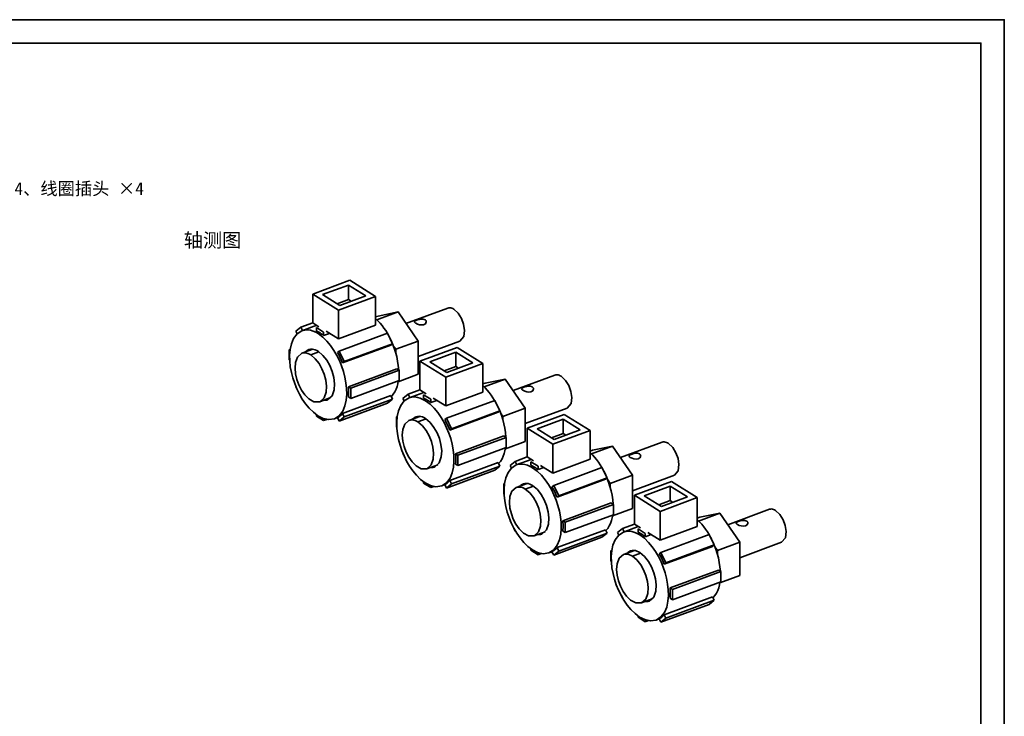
# Model space of a CAD drawing. Header units: millimetres. Extents: x 0 to 420, y 0 to 297.
# Tile 8 of 8: x 210 to 420, y 148 to 297. Entities that reach past the tile are written whole.
import ezdxf
from ezdxf.enums import TextEntityAlignment as Align

# ---------------------------------------------------------------- set-up
doc = ezdxf.new("R2010")
doc.units = ezdxf.units.MM
for name, color, linetype, lineweight, true_color in [('FRAME', 7, 'Continuous', 35, 0x3c3c3c), ('OUTLINE', 7, 'Continuous', 35, 0x141414), ('TEXT', 7, 'Continuous', 18, 0x141414)]:
    doc.layers.add(name, color=color, linetype=linetype, lineweight=lineweight, true_color=true_color)
doc.styles.add('ZH', font='simsun.ttc')

msp = doc.modelspace()

# ---------------------------------------------------------------- linework, layer by layer
at = {"layer": 'FRAME'}
for points in [[(0, 0), (420, 0), (420, 297), (0, 297)], [(5, 5), (415, 5), (415, 292), (5, 292)]]:
    msp.add_lwpolyline(points, close=True, dxfattribs=at)
at = {"layer": 'OUTLINE'}
for points in [[(272.5, 238.52), (280.43, 241.45)], [(280.15, 240.44), (274.6, 238.39)], [(283.81, 238.15), (280.15, 240.44)], [(280.15, 237.37), (280.15, 240.44)], [(285.92, 238.02), (280.43, 241.45)], [(277.99, 235.09), (272.5, 238.52)], [(272.5, 232.38), (272.5, 238.52)], [(278.26, 236.1), (274.6, 238.39)], [(277.69, 236.46), (280.15, 237.37)], [(277.99, 235.09), (285.92, 238.02)], [(283.81, 238.15), (278.26, 236.1)], [(280.73, 237.01), (280.15, 237.37)], [(285.92, 231.88), (285.92, 238.02)], [(292.39, 232.24), (301.29, 235.53)], [(301.29, 235.53), (301.51, 235.59), (301.74, 235.6), (301.97, 235.57), (302.19, 235.51), (302.4, 235.42), (302.59, 235.3)], [(302.59, 235.3), (303.55, 234.41), (304.23, 233.29), (304.68, 232.06), (304.88, 230.76), (304.72, 229.47), (303.9, 228.5)], [(277.99, 228.95), (277.99, 235.09)], [(286.43, 233.83), (285.92, 233.64)], [(285.92, 233.3), (286.4, 232.83), (286.86, 232.33), (287.29, 231.81), (287.69, 231.27), (288.07, 230.71), (288.42, 230.13)], [(290.7, 234.7), (286.2, 233.04)], [(290.7, 234.7), (286.43, 233.83)], [(294.97, 228.49), (290.7, 234.7)], [(296.45, 233.03), (296.07, 233.16), (295.66, 233.17), (295.26, 233.11), (294.87, 233.01), (294.49, 232.87), (294.21, 232.6)], [(269.96, 231.46), (268.88, 230.58)], [(269.96, 231.46), (272.5, 232.4)], [(270.31, 230.73), (269.96, 231.46)], [(270.19, 230.69), (273.34, 231.85)], [(273.82, 231.55), (272.5, 232.38)], [(274.82, 230.4), (273.29, 231.36)], [(273.29, 230.63), (273.29, 231.36)], [(277.99, 228.95), (285.92, 231.88)], [(294.21, 232.6), (294.22, 232.53), (294.26, 232.47), (294.31, 232.42), (294.36, 232.38), (294.41, 232.33), (294.47, 232.3)], [(294.47, 232.3), (294.87, 232.1), (295.29, 231.98), (295.73, 231.92), (296.16, 231.98), (296.54, 232.2), (296.71, 232.6)], [(296.71, 232.6), (296.7, 232.68), (296.68, 232.77), (296.64, 232.85), (296.59, 232.92), (296.52, 232.98), (296.45, 233.03)], [(277.13, 211.93), (275.92, 211.75), (274.72, 212.01), (273.62, 212.57), (272.63, 213.31), (271.75, 214.17), (270.97, 215.12), (270.27, 216.14), (269.65, 217.2), (269.11, 218.31), (268.65, 219.45), (268.26, 220.62), (267.95, 221.82), (267.72, 223.03), (267.59, 224.25), (267.57, 225.49), (267.67, 226.72), (267.94, 227.92), (268.41, 229.06), (269.15, 230.03), (270.19, 230.69)], [(269.15, 230.03), (268.88, 230.58)], [(270.19, 230.69), (270.78, 230.84), (271.38, 230.87), (271.99, 230.79), (272.57, 230.62), (273.13, 230.38), (273.66, 230.08)], [(273.29, 230.63), (273.42, 230.57), (273.55, 230.51), (273.68, 230.44), (273.81, 230.37), (273.93, 230.3), (274.06, 230.22)], [(273.66, 230.08), (274.65, 229.34), (275.54, 228.48), (276.32, 227.53), (277.03, 226.51), (277.65, 225.44), (278.19, 224.33), (278.66, 223.19), (279.06, 222.02), (279.37, 220.82), (279.59, 219.61), (279.73, 218.38), (279.75, 217.14), (279.65, 215.91), (279.38, 214.71), (278.91, 213.57), (278.17, 212.58), (277.13, 211.93)], [(274.06, 230.22), (274.19, 230.14), (274.32, 230.05), (274.44, 229.96), (274.57, 229.87), (274.7, 229.77), (274.82, 229.68)], [(274.82, 229.68), (274.82, 230.4)], [(274.82, 229.68), (276.08, 230.14)], [(277.99, 228.95), (275.35, 230.6)], [(278.15, 226.33), (288.46, 230.15)], [(289.54, 227.92), (288.46, 230.15)], [(288.74, 229.57), (288.85, 229.36), (288.96, 229.14), (289.07, 228.92), (289.18, 228.69), (289.28, 228.47), (289.38, 228.25)], [(278.87, 223.82), (289.18, 227.63)], [(279.23, 224.11), (289.54, 227.92)], [(289.18, 227.63), (289.54, 227.92)], [(289.52, 227.91), (289.87, 227.01), (290.16, 226.1), (290.41, 225.17), (290.61, 224.23), (290.75, 223.27), (290.84, 222.32)], [(290.22, 226.73), (289.68, 227.5)], [(294.97, 228.49), (290.22, 226.73)], [(294.97, 225.2), (303.9, 228.5)], [(294.97, 221.4), (294.97, 228.49)], [(295.37, 224.22), (303.3, 227.15)], [(308.78, 223.72), (303.3, 227.15)], [(267.5, 226.65), (267.67, 226.71)], [(267.65, 226.56), (267.5, 226.65)], [(267.5, 226.65), (267.5, 224.46)], [(273.98, 215.56), (272.77, 215.57), (271.7, 216.16), (270.82, 217.03), (270.11, 218.03), (269.55, 219.13), (269.12, 220.29), (268.84, 221.49), (268.72, 222.71), (268.82, 223.94), (269.25, 225.09), (270.16, 225.88)], [(270.16, 225.88), (272.5, 226.75)], [(270.16, 225.88), (270.49, 225.96), (270.82, 225.98), (271.15, 225.93), (271.47, 225.84), (271.78, 225.71), (272.07, 225.54)], [(271, 226.19), (271.1, 226.29), (271.2, 226.38), (271.31, 226.46), (271.43, 226.54), (271.55, 226.6), (271.68, 226.66)], [(271.68, 226.66), (272.02, 226.74), (272.36, 226.76), (272.71, 226.71), (273.04, 226.61), (273.36, 226.48), (273.66, 226.31)], [(273.83, 226.19), (272.07, 225.54)], [(272.07, 225.54), (273.05, 224.72), (273.84, 223.71), (274.47, 222.59), (274.95, 221.4), (275.27, 220.16), (275.42, 218.88), (275.34, 217.6), (274.92, 216.4), (273.98, 215.56)], [(273.66, 226.31), (274.68, 225.45), (275.49, 224.41), (276.15, 223.25), (276.64, 222.01), (276.98, 220.72), (277.13, 219.4), (277.05, 218.08), (276.61, 216.83), (275.64, 215.96)], [(277.79, 226.04), (278.15, 226.33)], [(277.79, 226.04), (278, 225.68), (278.19, 225.32), (278.37, 224.95), (278.55, 224.58), (278.71, 224.2), (278.87, 223.82)], [(279.23, 224.11), (278.15, 226.33)], [(290.22, 225.91), (290.22, 226.73)], [(303.02, 226.14), (297.47, 224.08)], [(306.68, 223.85), (303.02, 226.14)], [(303.02, 223.07), (303.02, 226.14)], [(267.58, 224.41), (267.5, 224.46)], [(278.87, 223.82), (279.23, 224.11)], [(300.86, 220.78), (295.37, 224.22)], [(295.37, 218.08), (295.37, 224.22)], [(301.13, 221.8), (297.47, 224.08)], [(300.56, 222.16), (303.02, 223.07)], [(300.86, 220.78), (308.78, 223.72)], [(306.68, 223.85), (301.13, 221.8)], [(303.6, 222.71), (303.02, 223.07)], [(308.78, 217.58), (308.78, 223.72)], [(280.11, 218.77), (290.41, 222.58)], [(280.61, 218.45), (290.92, 222.27)], [(290.41, 222.58), (290.92, 222.27)], [(294.97, 221.4), (290.72, 219.83)], [(290.92, 220.07), (290.92, 222.27)], [(300.86, 214.65), (300.86, 220.78)], [(315.26, 217.94), (324.16, 221.23)], [(324.16, 221.23), (324.38, 221.29), (324.61, 221.3), (324.84, 221.27), (325.05, 221.21), (325.26, 221.11), (325.46, 221)], [(325.46, 221), (326.42, 220.11), (327.1, 218.99), (327.55, 217.76), (327.75, 216.46), (327.59, 215.17), (326.76, 214.2)], [(268.9, 218.81), (268.88, 218.8)], [(268.88, 218.8), (269.04, 218.48)], [(280.11, 218.77), (280.13, 218.4), (280.15, 218.04), (280.15, 217.67), (280.15, 217.31), (280.13, 216.94), (280.11, 216.58)], [(280.11, 218.77), (280.61, 218.45)], [(280.61, 216.26), (290.92, 220.07)], [(280.61, 216.26), (280.61, 218.45)], [(290.75, 220.01), (290.64, 219.4), (290.48, 218.81), (290.27, 218.23), (290.01, 217.67), (289.68, 217.16), (289.27, 216.69)], [(309.3, 219.53), (308.78, 219.34)], [(308.78, 219), (309.27, 218.53), (309.73, 218.03), (310.16, 217.51), (310.56, 216.97), (310.94, 216.41), (311.29, 215.83)], [(313.57, 220.4), (309.07, 218.73)], [(313.57, 220.4), (309.3, 219.53)], [(317.84, 214.19), (313.57, 220.4)], [(319.32, 218.73), (318.94, 218.86), (318.53, 218.87), (318.13, 218.81), (317.74, 218.71), (317.36, 218.56), (317.08, 218.29)], [(319.58, 218.29), (319.57, 218.38), (319.55, 218.47), (319.51, 218.55), (319.45, 218.62), (319.39, 218.68), (319.32, 218.73)], [(269.68, 217.15), (269.96, 216.58)], [(269.99, 216.6), (269.96, 216.58)], [(269.96, 216.58), (270, 216.59)], [(273.98, 215.56), (276.32, 216.43)], [(278.87, 213.07), (289.18, 216.88)], [(280.11, 216.58), (280.61, 216.26)], [(289.18, 216.88), (289.54, 216.14)], [(300, 197.63), (298.79, 197.45), (297.59, 197.71), (296.49, 198.26), (295.5, 199), (294.62, 199.87), (293.84, 200.82), (293.14, 201.84), (292.52, 202.9), (291.98, 204.01), (291.51, 205.15), (291.12, 206.32), (290.81, 207.52), (290.59, 208.73), (290.46, 209.95), (290.43, 211.19), (290.54, 212.41), (290.81, 213.62), (291.28, 214.75), (292.02, 215.73), (293.06, 216.39)], [(292.83, 217.16), (291.75, 216.28)], [(292.83, 217.16), (295.37, 218.1)], [(293.18, 216.43), (292.83, 217.16)], [(293.06, 216.39), (296.21, 217.55)], [(293.06, 216.39), (293.64, 216.54), (294.25, 216.57), (294.85, 216.49), (295.44, 216.32), (296, 216.07), (296.53, 215.78)], [(296.69, 217.25), (295.37, 218.08)], [(297.69, 216.1), (296.16, 217.06)], [(296.16, 216.33), (296.16, 217.06)], [(296.16, 216.33), (296.29, 216.27), (296.42, 216.21), (296.55, 216.14), (296.68, 216.07), (296.8, 216), (296.92, 215.92)], [(300.86, 214.65), (308.78, 217.58)], [(317.08, 218.29), (317.09, 218.23), (317.13, 218.17), (317.17, 218.12), (317.23, 218.07), (317.28, 218.03), (317.34, 218)], [(317.34, 218), (317.73, 217.8), (318.16, 217.68), (318.59, 217.62), (319.03, 217.68), (319.41, 217.9), (319.58, 218.29)], [(275.64, 215.96), (275.51, 215.92), (275.37, 215.89), (275.23, 215.87), (275.09, 215.86), (274.96, 215.86), (274.82, 215.87)], [(278.15, 211.45), (288.46, 215.27)], [(279.23, 212.33), (289.54, 216.14)], [(288.46, 215.27), (289.54, 216.14)], [(292.02, 215.73), (291.75, 216.28)], [(296.53, 215.78), (297.52, 215.04), (298.4, 214.18), (299.19, 213.23), (299.9, 212.21), (300.52, 211.14), (301.06, 210.03), (301.53, 208.89), (301.92, 207.72), (302.24, 206.52), (302.46, 205.31), (302.6, 204.08), (302.62, 202.84), (302.52, 201.61), (302.25, 200.4), (301.78, 199.27), (301.04, 198.28), (300, 197.63)], [(296.92, 215.92), (297.05, 215.84), (297.18, 215.75), (297.31, 215.66), (297.44, 215.57), (297.56, 215.47), (297.69, 215.38)], [(297.69, 215.38), (297.69, 216.1)], [(297.69, 215.38), (298.94, 215.84)], [(300.86, 214.65), (298.21, 216.3)], [(301.02, 212.03), (311.33, 215.85)], [(312.4, 213.62), (311.33, 215.85)], [(311.6, 215.27), (311.72, 215.05), (311.83, 214.83), (311.94, 214.61), (312.04, 214.39), (312.15, 214.17), (312.25, 213.94)], [(273.29, 212.78), (273.29, 212.51)], [(273.29, 212.51), (274.82, 211.55)], [(277.13, 211.93), (277.8, 212.18)], [(278.87, 213.07), (278.72, 212.89), (278.56, 212.72), (278.38, 212.57), (278.2, 212.43), (278, 212.3), (277.79, 212.19)], [(277.79, 212.19), (278.15, 211.45)], [(278.15, 211.45), (279.23, 212.33)], [(278.87, 213.07), (279.23, 212.33)], [(290.37, 212.35), (290.54, 212.41)], [(290.52, 212.26), (290.37, 212.35)], [(290.37, 212.35), (290.37, 210.16)], [(293.03, 211.58), (295.37, 212.44)], [(293.87, 211.89), (293.97, 211.99), (294.07, 212.08), (294.18, 212.16), (294.3, 212.24), (294.42, 212.3), (294.55, 212.35)], [(294.55, 212.35), (294.88, 212.44), (295.23, 212.46), (295.57, 212.41), (295.91, 212.31), (296.22, 212.18), (296.53, 212)], [(301.74, 209.52), (312.05, 213.33)], [(302.1, 209.81), (312.4, 213.62)], [(312.05, 213.33), (312.4, 213.62)], [(312.39, 213.61), (312.73, 212.71), (313.03, 211.8), (313.28, 210.87), (313.48, 209.92), (313.62, 208.97), (313.7, 208.01)], [(313.08, 212.43), (312.55, 213.2)], [(317.84, 214.19), (313.08, 212.43)], [(313.08, 211.61), (313.08, 212.43)], [(317.84, 210.89), (326.76, 214.2)], [(317.84, 207.1), (317.84, 214.19)], [(318.24, 209.91), (326.16, 212.85)], [(331.65, 209.42), (326.16, 212.85)], [(274.82, 211.98), (274.82, 211.55)], [(274.82, 211.55), (275.49, 211.8)], [(290.45, 210.11), (290.37, 210.16)], [(296.85, 201.26), (295.64, 201.27), (294.57, 201.86), (293.69, 202.73), (292.98, 203.73), (292.42, 204.83), (291.99, 205.98), (291.7, 207.18), (291.59, 208.41), (291.69, 209.64), (292.12, 210.79), (293.03, 211.58)], [(293.03, 211.58), (293.36, 211.66), (293.69, 211.68), (294.02, 211.63), (294.34, 211.54), (294.65, 211.41), (294.94, 211.24)], [(296.7, 211.89), (294.94, 211.24)], [(294.94, 211.24), (295.92, 210.42), (296.71, 209.41), (297.34, 208.29), (297.82, 207.1), (298.14, 205.86), (298.29, 204.58), (298.21, 203.3), (297.79, 202.1), (296.85, 201.26)], [(296.53, 212), (297.54, 211.15), (298.36, 210.1), (299.01, 208.94), (299.51, 207.71), (299.84, 206.42), (300, 205.1), (299.92, 203.78), (299.48, 202.53), (298.51, 201.66)], [(300.66, 211.74), (301.02, 212.03)], [(300.66, 211.74), (300.86, 211.38), (301.06, 211.02), (301.24, 210.65), (301.42, 210.28), (301.58, 209.9), (301.74, 209.52)], [(302.1, 209.81), (301.02, 212.03)], [(325.89, 211.84), (320.34, 209.78)], [(329.55, 209.55), (325.89, 211.84)], [(325.89, 208.77), (325.89, 211.84)], [(301.74, 209.52), (302.1, 209.81)], [(302.97, 204.47), (313.28, 208.28)], [(303.48, 204.15), (313.78, 207.96)], [(313.28, 208.28), (313.78, 207.96)], [(313.78, 205.77), (313.78, 207.96)], [(323.72, 206.48), (318.24, 209.91)], [(318.24, 203.78), (318.24, 209.91)], [(324, 207.49), (320.34, 209.78)], [(323.42, 207.85), (325.89, 208.77)], [(323.72, 206.48), (331.65, 209.42)], [(329.55, 209.55), (324, 207.49)], [(326.47, 208.41), (325.89, 208.77)], [(331.65, 203.28), (331.65, 209.42)], [(317.84, 207.1), (313.58, 205.53)], [(323.72, 200.34), (323.72, 206.48)], [(336.44, 206.1), (331.93, 204.43)], [(336.44, 206.1), (332.17, 205.23)], [(340.71, 199.89), (336.44, 206.1)], [(338.13, 203.64), (347.03, 206.93)], [(347.03, 206.93), (347.25, 206.99), (347.48, 207), (347.7, 206.97), (347.92, 206.9), (348.13, 206.81), (348.33, 206.7)], [(348.33, 206.7), (349.28, 205.81), (349.97, 204.69), (350.42, 203.46), (350.61, 202.16), (350.45, 200.86), (349.63, 199.9)], [(291.76, 204.51), (291.75, 204.5)], [(291.75, 204.5), (291.91, 204.18)], [(302.97, 204.47), (303, 204.1), (303.02, 203.74), (303.02, 203.37), (303.02, 203), (303, 202.64), (302.97, 202.27)], [(302.97, 204.47), (303.48, 204.15)], [(303.48, 201.96), (313.78, 205.77)], [(303.48, 201.96), (303.48, 204.15)], [(313.61, 205.71), (313.5, 205.1), (313.35, 204.51), (313.14, 203.93), (312.88, 203.37), (312.54, 202.85), (312.14, 202.39)], [(315.69, 202.85), (318.24, 203.79)], [(319.56, 202.95), (318.24, 203.78)], [(332.17, 205.23), (331.65, 205.03)], [(331.65, 204.7), (332.14, 204.23), (332.59, 203.73), (333.02, 203.21), (333.43, 202.67), (333.8, 202.11), (334.16, 201.53)], [(342.19, 204.43), (341.8, 204.56), (341.4, 204.57), (341, 204.51), (340.6, 204.41), (340.22, 204.26), (339.95, 203.99)], [(339.95, 203.99), (339.96, 203.93), (340, 203.87), (340.04, 203.82), (340.09, 203.77), (340.15, 203.73), (340.2, 203.69)], [(340.2, 203.69), (340.6, 203.5), (341.02, 203.37), (341.46, 203.32), (341.9, 203.38), (342.27, 203.6), (342.45, 203.99)], [(342.45, 203.99), (342.44, 204.08), (342.41, 204.17), (342.37, 204.24), (342.32, 204.31), (342.26, 204.38), (342.19, 204.43)], [(292.55, 202.85), (292.83, 202.28)], [(292.86, 202.3), (292.83, 202.28)], [(292.83, 202.28), (292.86, 202.29)], [(296.85, 201.26), (299.19, 202.13)], [(298.51, 201.66), (298.37, 201.62), (298.24, 201.59), (298.1, 201.57), (297.96, 201.56), (297.82, 201.56), (297.69, 201.57)], [(301.74, 198.76), (312.05, 202.58)], [(302.1, 198.03), (312.4, 201.84)], [(302.97, 202.27), (303.48, 201.96)], [(311.33, 200.97), (312.4, 201.84)], [(312.05, 202.58), (312.4, 201.84)], [(322.87, 183.33), (321.65, 183.15), (320.45, 183.41), (319.35, 183.96), (318.37, 184.7), (317.49, 185.57), (316.71, 186.52), (316.01, 187.53), (315.39, 188.6), (314.85, 189.71), (314.38, 190.85), (313.99, 192.02), (313.68, 193.21), (313.46, 194.43), (313.33, 195.65), (313.3, 196.88), (313.41, 198.11), (313.67, 199.32), (314.15, 200.45), (314.89, 201.43), (315.92, 202.09)], [(315.69, 202.85), (314.62, 201.98)], [(314.88, 201.43), (314.62, 201.98)], [(316.05, 202.13), (315.69, 202.85)], [(315.92, 202.09), (319.08, 203.25)], [(315.92, 202.09), (316.51, 202.24), (317.12, 202.26), (317.72, 202.18), (318.31, 202.01), (318.86, 201.77), (319.39, 201.47)], [(320.55, 201.8), (319.03, 202.75)], [(319.03, 202.03), (319.03, 202.75)], [(319.03, 202.03), (319.16, 201.97), (319.29, 201.9), (319.42, 201.84), (319.54, 201.77), (319.67, 201.7), (319.79, 201.62)], [(319.79, 201.62), (319.92, 201.54), (320.05, 201.45), (320.18, 201.36), (320.31, 201.27), (320.43, 201.17), (320.55, 201.08)], [(320.55, 201.08), (320.55, 201.8)], [(323.72, 200.34), (321.08, 202)], [(323.72, 200.34), (331.65, 203.28)], [(301.02, 197.15), (311.33, 200.97)], [(319.39, 201.47), (320.39, 200.74), (321.27, 199.88), (322.06, 198.92), (322.76, 197.91), (323.39, 196.84), (323.93, 195.73), (324.4, 194.59), (324.79, 193.42), (325.1, 192.22), (325.33, 191), (325.46, 189.78), (325.49, 188.54), (325.38, 187.31), (325.12, 186.1), (324.65, 184.96), (323.9, 183.98), (322.87, 183.33)], [(320.55, 201.08), (321.81, 201.54)], [(323.89, 197.73), (334.19, 201.54)], [(335.27, 199.32), (334.19, 201.54)], [(334.47, 200.97), (334.59, 200.75), (334.7, 200.53), (334.81, 200.31), (334.91, 200.09), (335.02, 199.87), (335.11, 199.64)], [(340.71, 199.89), (335.95, 198.13)], [(340.71, 196.59), (349.63, 199.9)], [(340.71, 192.8), (340.71, 199.89)], [(296.16, 198.48), (296.16, 198.2)], [(296.16, 198.2), (297.69, 197.25)], [(297.69, 197.67), (297.69, 197.25)], [(297.69, 197.25), (298.35, 197.5)], [(300, 197.63), (300.67, 197.88)], [(301.74, 198.76), (301.59, 198.59), (301.42, 198.42), (301.25, 198.27), (301.06, 198.13), (300.87, 198), (300.66, 197.89)], [(300.66, 197.89), (301.02, 197.15)], [(301.02, 197.15), (302.1, 198.03)], [(301.74, 198.76), (302.1, 198.03)], [(313.24, 198.05), (313.41, 198.11)], [(313.39, 197.95), (313.24, 198.05)], [(313.24, 198.05), (313.24, 195.86)], [(315.9, 197.28), (318.24, 198.14)], [(316.74, 197.59), (316.83, 197.69), (316.94, 197.78), (317.05, 197.86), (317.17, 197.93), (317.29, 198), (317.42, 198.05)], [(317.42, 198.05), (317.75, 198.14), (318.1, 198.15), (318.44, 198.11), (318.77, 198.01), (319.09, 197.87), (319.39, 197.7)], [(319.57, 197.59), (317.81, 196.94)], [(319.39, 197.7), (320.41, 196.85), (321.23, 195.8), (321.88, 194.64), (322.38, 193.41), (322.71, 192.12), (322.87, 190.8), (322.78, 189.48), (322.35, 188.22), (321.37, 187.36)], [(323.53, 197.44), (323.89, 197.73)], [(323.53, 197.44), (323.73, 197.08), (323.92, 196.72), (324.11, 196.35), (324.28, 195.97), (324.45, 195.6), (324.61, 195.22)], [(324.97, 195.51), (323.89, 197.73)], [(324.61, 195.22), (334.91, 199.03)], [(324.97, 195.51), (335.27, 199.32)], [(334.91, 199.03), (335.27, 199.32)], [(335.26, 199.31), (335.6, 198.41), (335.9, 197.49), (336.15, 196.56), (336.34, 195.62), (336.49, 194.67), (336.57, 193.71)], [(335.95, 198.13), (335.42, 198.9)], [(335.95, 197.31), (335.95, 198.13)], [(341.1, 195.61), (349.03, 198.55)], [(348.76, 197.53), (343.21, 195.48)], [(352.42, 195.25), (348.76, 197.53)], [(348.76, 194.47), (348.76, 197.53)], [(354.52, 195.11), (349.03, 198.55)], [(313.32, 195.81), (313.24, 195.86)], [(319.72, 186.96), (318.51, 186.97), (317.44, 187.56), (316.56, 188.43), (315.85, 189.43), (315.28, 190.53), (314.86, 191.68), (314.57, 192.88), (314.46, 194.11), (314.56, 195.34), (314.98, 196.49), (315.9, 197.28)], [(315.9, 197.28), (316.22, 197.36), (316.56, 197.38), (316.89, 197.33), (317.21, 197.24), (317.52, 197.11), (317.81, 196.94)], [(317.81, 196.94), (318.79, 196.12), (319.58, 195.11), (320.21, 193.99), (320.69, 192.8), (321.01, 191.56), (321.16, 190.28), (321.08, 189), (320.66, 187.8), (319.72, 186.96)], [(324.61, 195.22), (324.97, 195.51)], [(346.59, 192.18), (341.1, 195.61)], [(341.1, 189.48), (341.1, 195.61)], [(346.87, 193.19), (343.21, 195.48)], [(325.84, 190.16), (336.15, 193.98)], [(326.35, 189.85), (336.65, 193.66)], [(336.15, 193.98), (336.65, 193.66)], [(336.65, 191.47), (336.65, 193.66)], [(346.29, 193.55), (348.76, 194.47)], [(346.59, 192.18), (354.52, 195.11)], [(352.42, 195.25), (346.87, 193.19)], [(349.33, 194.11), (348.76, 194.47)], [(354.52, 188.98), (354.52, 195.11)], [(326.35, 187.66), (336.65, 191.47)], [(336.48, 191.41), (336.37, 190.8), (336.22, 190.21), (336.01, 189.63), (335.74, 189.07), (335.41, 188.55), (335, 188.09)], [(340.71, 192.8), (336.45, 191.23)], [(346.59, 186.04), (346.59, 192.18)], [(359.31, 191.8), (354.8, 190.13)], [(359.31, 191.8), (355.04, 190.92)], [(363.58, 185.59), (359.31, 191.8)], [(361, 189.34), (369.9, 192.63)], [(369.9, 192.63), (370.12, 192.69), (370.35, 192.7), (370.57, 192.67), (370.79, 192.6), (371, 192.51), (371.2, 192.4)], [(371.2, 192.4), (372.15, 191.51), (372.83, 190.39), (373.28, 189.15), (373.48, 187.86), (373.32, 186.56), (372.5, 185.59)], [(314.63, 190.21), (314.62, 190.2)], [(314.62, 190.2), (314.77, 189.88)], [(325.84, 190.16), (325.87, 189.8), (325.88, 189.43), (325.89, 189.07), (325.88, 188.7), (325.87, 188.34), (325.84, 187.97)], [(325.84, 190.16), (326.35, 189.85)], [(326.35, 187.66), (326.35, 189.85)], [(338.56, 188.55), (341.1, 189.49)], [(342.43, 188.65), (341.1, 189.48)], [(355.04, 190.92), (354.52, 190.73)], [(354.52, 190.4), (355.01, 189.93), (355.46, 189.43), (355.89, 188.91), (356.29, 188.36), (356.67, 187.81), (357.03, 187.23)], [(365.05, 190.13), (364.67, 190.26), (364.27, 190.27), (363.86, 190.21), (363.47, 190.11), (363.09, 189.96), (362.81, 189.69)], [(362.81, 189.69), (362.83, 189.63), (362.86, 189.57), (362.91, 189.52), (362.96, 189.47), (363.02, 189.43), (363.07, 189.39)], [(363.07, 189.39), (363.47, 189.2), (363.89, 189.07), (364.33, 189.02), (364.77, 189.07), (365.14, 189.3), (365.31, 189.69)], [(365.31, 189.69), (365.31, 189.78), (365.28, 189.86), (365.24, 189.94), (365.19, 190.01), (365.13, 190.07), (365.05, 190.13)], [(315.42, 188.55), (315.69, 187.97)], [(315.72, 188), (315.69, 187.97)], [(315.69, 187.97), (315.73, 187.99)], [(319.72, 186.96), (322.05, 187.82)], [(321.37, 187.36), (321.24, 187.32), (321.11, 187.29), (320.97, 187.27), (320.83, 187.26), (320.69, 187.26), (320.55, 187.27)], [(324.61, 184.46), (334.91, 188.28)], [(324.97, 183.73), (335.27, 187.54)], [(325.84, 187.97), (326.35, 187.66)], [(334.19, 186.66), (335.27, 187.54)], [(334.91, 188.28), (335.27, 187.54)], [(345.73, 169.02), (344.52, 168.85), (343.32, 169.11), (342.22, 169.66), (341.24, 170.4), (340.36, 171.27), (339.57, 172.22), (338.87, 173.23), (338.26, 174.3), (337.71, 175.41), (337.25, 176.55), (336.86, 177.72), (336.55, 178.91), (336.32, 180.12), (336.19, 181.35), (336.17, 182.58), (336.28, 183.81), (336.54, 185.01), (337.01, 186.15), (337.76, 187.13), (338.79, 187.78)], [(338.56, 188.55), (337.48, 187.68)], [(337.75, 187.13), (337.48, 187.68)], [(338.91, 187.83), (338.56, 188.55)], [(338.79, 187.78), (341.94, 188.95)], [(338.79, 187.78), (339.38, 187.93), (339.99, 187.96), (340.59, 187.88), (341.17, 187.71), (341.73, 187.47), (342.26, 187.17)], [(343.42, 187.5), (341.9, 188.45)], [(341.9, 187.73), (341.9, 188.45)], [(341.9, 187.73), (342.03, 187.67), (342.16, 187.6), (342.29, 187.54), (342.41, 187.47), (342.54, 187.39), (342.66, 187.32)], [(342.26, 187.17), (343.25, 186.44), (344.14, 185.57), (344.93, 184.62), (345.63, 183.61), (346.25, 182.54), (346.8, 181.43), (347.27, 180.29), (347.66, 179.11), (347.97, 177.92), (348.2, 176.7), (348.33, 175.47), (348.36, 174.24), (348.25, 173.01), (347.99, 171.8), (347.51, 170.66), (346.77, 169.68), (345.73, 169.02)], [(342.66, 187.32), (342.79, 187.23), (342.92, 187.15), (343.05, 187.06), (343.17, 186.97), (343.3, 186.87), (343.42, 186.77)], [(343.42, 186.77), (343.42, 187.5)], [(343.42, 186.77), (344.68, 187.24)], [(346.59, 186.04), (343.95, 187.7)], [(346.59, 186.04), (354.52, 188.98)], [(346.76, 183.43), (357.06, 187.24)], [(358.14, 185.02), (357.06, 187.24)], [(323.89, 182.85), (334.19, 186.66)], [(347.83, 181.21), (358.14, 185.02)], [(357.34, 186.67), (357.45, 186.45), (357.57, 186.23), (357.67, 186.01), (357.78, 185.79), (357.88, 185.57), (357.98, 185.34)], [(357.78, 184.73), (358.14, 185.02)], [(358.12, 185.01), (358.47, 184.11), (358.77, 183.19), (359.01, 182.26), (359.21, 181.32), (359.36, 180.37), (359.44, 179.41)], [(363.58, 185.59), (358.82, 183.83)], [(363.58, 178.5), (363.58, 185.59)], [(363.58, 182.29), (372.5, 185.59)], [(319.03, 184.18), (319.03, 183.9)], [(319.03, 183.9), (320.55, 182.95)], [(320.55, 183.37), (320.55, 182.95)], [(320.55, 182.95), (321.22, 183.2)], [(322.87, 183.33), (323.54, 183.57)], [(324.61, 184.46), (324.46, 184.29), (324.29, 184.12), (324.12, 183.97), (323.93, 183.83), (323.74, 183.7), (323.53, 183.59)], [(323.53, 183.59), (323.89, 182.85)], [(323.89, 182.85), (324.97, 183.73)], [(324.61, 184.46), (324.97, 183.73)], [(336.1, 183.75), (336.28, 183.81)], [(336.25, 183.65), (336.1, 183.75)], [(336.1, 183.75), (336.1, 181.55)], [(342.59, 172.66), (341.38, 172.66), (340.3, 173.26), (339.43, 174.12), (338.72, 175.13), (338.15, 176.23), (337.72, 177.38), (337.44, 178.58), (337.32, 179.81), (337.43, 181.03), (337.85, 182.18), (338.77, 182.98)], [(338.77, 182.98), (341.1, 183.84)], [(338.77, 182.98), (339.09, 183.06), (339.43, 183.07), (339.76, 183.03), (340.08, 182.94), (340.39, 182.8), (340.68, 182.64)], [(339.6, 183.29), (339.7, 183.38), (339.81, 183.48), (339.92, 183.56), (340.03, 183.63), (340.16, 183.7), (340.28, 183.75)], [(340.28, 183.75), (340.62, 183.84), (340.97, 183.85), (341.31, 183.81), (341.64, 183.71), (341.96, 183.57), (342.26, 183.4)], [(342.43, 183.29), (340.68, 182.64)], [(342.26, 183.4), (343.28, 182.55), (344.1, 181.5), (344.75, 180.34), (345.24, 179.11), (345.58, 177.82), (345.73, 176.5), (345.65, 175.17), (345.22, 173.92), (344.24, 173.06)], [(346.4, 183.14), (346.76, 183.43)], [(346.4, 183.14), (346.6, 182.78), (346.79, 182.41), (346.98, 182.05), (347.15, 181.67), (347.32, 181.3), (347.48, 180.91)], [(347.83, 181.21), (346.76, 183.43)], [(347.48, 180.91), (357.78, 184.73)], [(358.82, 183.83), (358.29, 184.6)], [(358.82, 183.01), (358.82, 183.83)], [(336.18, 181.5), (336.1, 181.55)], [(340.68, 182.64), (341.66, 181.82), (342.45, 180.81), (343.08, 179.69), (343.55, 178.5), (343.88, 177.25), (344.03, 175.98), (343.95, 174.7), (343.53, 173.49), (342.59, 172.66)], [(347.48, 180.91), (347.83, 181.21)], [(348.71, 175.86), (359.02, 179.68)], [(349.21, 175.55), (359.52, 179.36)], [(359.02, 179.68), (359.52, 179.36)], [(359.52, 177.17), (359.52, 179.36)], [(349.21, 173.36), (359.52, 177.17)], [(359.35, 177.11), (359.24, 176.5), (359.08, 175.9), (358.88, 175.32), (358.61, 174.77), (358.28, 174.25), (357.87, 173.79)], [(363.58, 178.5), (359.32, 176.92)], [(337.5, 175.91), (337.48, 175.9)], [(337.48, 175.9), (337.64, 175.57)], [(348.71, 175.86), (348.74, 175.5), (348.75, 175.13), (348.76, 174.77), (348.75, 174.4), (348.74, 174.04), (348.71, 173.67)], [(348.71, 175.86), (349.21, 175.55)], [(349.21, 173.36), (349.21, 175.55)], [(338.28, 174.25), (338.56, 173.67)], [(338.59, 173.7), (338.56, 173.67)], [(338.56, 173.67), (338.6, 173.69)], [(342.59, 172.66), (344.92, 173.52)], [(344.24, 173.06), (344.11, 173.02), (343.97, 172.98), (343.84, 172.96), (343.7, 172.95), (343.56, 172.96), (343.42, 172.97)], [(346.76, 168.55), (357.06, 172.36)], [(347.48, 170.16), (357.78, 173.98)], [(347.83, 169.42), (358.14, 173.24)], [(348.71, 173.67), (349.21, 173.36)], [(357.06, 172.36), (358.14, 173.24)], [(357.78, 173.98), (358.14, 173.24)], [(347.48, 170.16), (347.32, 169.99), (347.16, 169.82), (346.98, 169.67), (346.8, 169.52), (346.6, 169.4), (346.4, 169.29)], [(347.48, 170.16), (347.83, 169.42)], [(341.9, 169.88), (341.9, 169.6)], [(341.9, 169.6), (343.42, 168.65)], [(343.42, 169.07), (343.42, 168.65)], [(343.42, 168.65), (344.09, 168.9)], [(345.73, 169.02), (346.4, 169.27)], [(346.4, 169.29), (346.76, 168.55)], [(346.76, 168.55), (347.83, 169.42)]]:
    msp.add_lwpolyline(points, dxfattribs=at)

# ---------------------------------------------------------------- texts
at = {"layer": 'TEXT', "style": 'ZH'}
for s, height, p in [('零件：阀座组件 ×4、阀体密封圈 ×4、阀针 ×4、阀体螺母 ×4、丝杆 ×4、转子磁环 ×4、隔离罩 ×4、步进线圈 ×4、线圈插头 ×4', 2.7, (12, 261)), ('轴测图', 3, (245, 250))]:
    msp.add_text(s, height=height, dxfattribs=at).set_placement(p, align=Align.MIDDLE_LEFT)

doc.saveas('drawing.dxf')
